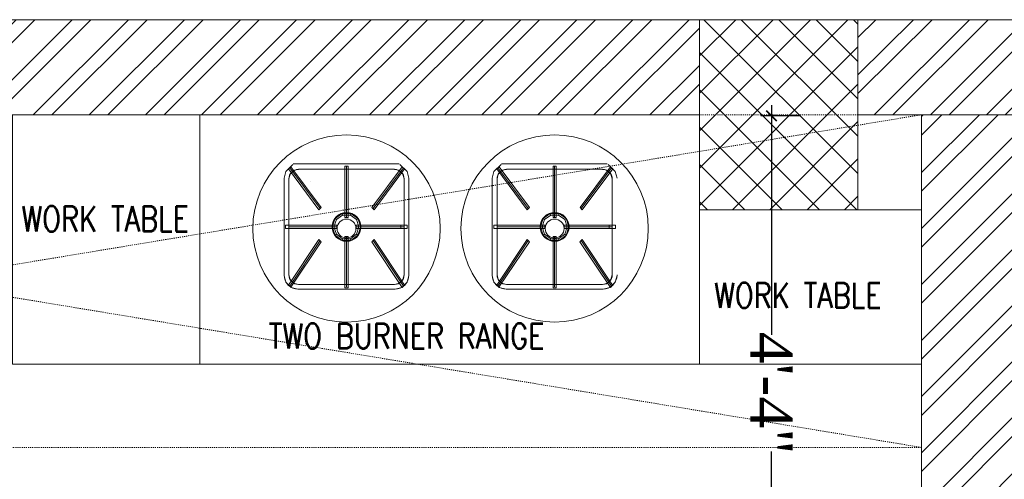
# Model space of a CAD drawing. Header units: inches. Extents: x 105152 to 158499, y 12149 to 30915.
# Tile 119 of 256: x 125304 to 125397, y 21559 to 21603. Entities that reach past the tile are written whole.
import ezdxf

# ---------------------------------------------------------------- set-up
doc = ezdxf.new("R2010")
doc.units = ezdxf.units.IN
doc.header["$MEASUREMENT"] = 0
doc.header["$PDMODE"] = 34
doc.linetypes.add('HIDDEN', pattern=[0.375, 0.25, -0.125])
for name, color, linetype, lineweight in [('AR - PLAN', 251, 'Continuous', 5), ('KIT TEXT.', 5, 'Continuous', 5), ('PD_BRICK WALL_115', 134, 'Continuous', 30), ('PD_COLUMN', 2, 'Continuous', 60), ('PD_HATCH', 45, 'Continuous', 9), ('WATER SUPPLY ', 7, 'Continuous', 9)]:
    doc.layers.add(name, color=color, linetype=linetype, lineweight=lineweight)
for name, color, linetype in [('KIT EQUIPMENT', 7, 'Continuous'), ('PD_025_TEXT', 61, 'Continuous'), ('PP--DIM', 7, 'Continuous')]:
    doc.layers.add(name, color=color, linetype=linetype)
doc.styles.add('ISO', font='isocp.shx', dxfattribs={"height": 250})
doc.styles.add('TIMES NEW ROMAN', font='times.ttf')
doc.dimstyles.new('PP-DIM', dxfattribs={"dimtxt": 4, "dimasz": 1, "dimexe": 1, "dimexo": 1, "dimgap": 0.09, "dimtad": 0, "dimdec": 0, "dimzin": 0, "dimdsep": 46, "dimlunit": 4, "dimtxsty": 'TIMES NEW ROMAN', "dimblk": 'ARCHTICK', "dimcen": 0.09, "dimdle": 1, "dimclrd": 256, "dimclre": 256, "dimclrt": 256, "dimadec": 0, "dimazin": 0, "dimtfac": 1, "dimtdec": 4, "dimtofl": 0, "dimtmove": 1, "dimatfit": 3, "dimfxl": 1, "dimtolj": 1, "dimtzin": 0, "dimlwd": -1, "dimlwe": -1, "dimarcsym": 0})

# ---------------------------------------------------------------- blocks, each defined once
blk = doc.blocks.new('A$C6E471120')
at = {"layer": 'KIT EQUIPMENT', "color": 251, "linetype": 'HIDDEN', "lineweight": 5, "ltscale": 0.025}
for p, q in [((0, -800), (-4838.7, 0)), ((-4838.7, -800), (0, 0))]:
    blk.add_line(p, q, dxfattribs=at)
at = {"layer": 'KIT EQUIPMENT', "color": 251, "lineweight": 5}
for p, q in [((-1526.9, -136.9, -370.3), (-1531.2, -152.9, -370.3)), ((-1509.8, -119.8, -370.3), (-1526.9, -136.9, -370.3)), ((-1517.5, -127.6, -1064.6), (-1444.5, -225.7, -717.4)), ((-1508.1, -134.4, -370.3), (-1516.5, -142.9, -370.3)), ((-1508.1, -134.4, -416.6), (-1516.5, -142.9, -416.6)), ((-1254.8, -118.3, -416.6), (-1509, -118.3, -416.6)), ((-1496.5, -131.3, -370.3), (-1508.1, -134.4, -370.3)), ((-1496.5, -131.3, -416.6), (-1508.1, -134.4, -416.6)), ((-1265.9, -131.3, -370.3), (-1496.5, -131.3, -370.3)), ((-1265.9, -131.3, -416.6), (-1496.5, -131.3, -416.6)), ((-1265.9, -131.3, -1064.6), (-1496.5, -131.3, -1064.6)), ((-1381.2, -246.6, -717.4), (-1381.2, -125.5, -1064.6)), ((-1317.5, -225.8, -717.4), (-1244.4, -127.7, -1064.6)), ((-1254.4, -134.4, -370.3), (-1265.9, -131.3, -370.3)), ((-1254.4, -134.4, -416.6), (-1265.9, -131.3, -416.6)), ((-1245.9, -142.9, -370.3), (-1254.4, -134.4, -370.3)), ((-1245.9, -142.9, -416.6), (-1254.4, -134.4, -416.6)), ((-1235.5, -136.9, -370.3), (-1252.7, -119.8, -370.3)), ((-1231.2, -152.9, -370.3), (-1235.5, -136.9, -370.3)), ((-1026.9, -136.9, -370.3), (-1031.2, -152.9, -370.3)), ((-1009.8, -119.8, -370.3), (-1026.9, -136.9, -370.3)), ((-1017.5, -127.6, -1064.6), (-944.5, -225.7, -717.4)), ((-1008.1, -134.4, -370.3), (-1016.5, -142.9, -370.3)), ((-1008.1, -134.4, -416.6), (-1016.5, -142.9, -416.6)), ((-754.8, -118.3, -416.6), (-1009, -118.3, -416.6)), ((-996.5, -131.3, -370.3), (-1008.1, -134.4, -370.3)), ((-996.5, -131.3, -416.6), (-1008.1, -134.4, -416.6)), ((-765.9, -131.3, -370.3), (-996.5, -131.3, -370.3)), ((-765.9, -131.3, -416.6), (-996.5, -131.3, -416.6)), ((-765.9, -131.3, -1064.6), (-996.5, -131.3, -1064.6)), ((-881.2, -246.6, -717.4), (-881.2, -125.5, -1064.6)), ((-817.5, -225.8, -717.4), (-744.4, -127.7, -1064.6)), ((-754.4, -134.4, -370.3), (-765.9, -131.3, -370.3)), ((-754.4, -134.4, -416.6), (-765.9, -131.3, -416.6)), ((-745.9, -142.9, -370.3), (-754.4, -134.4, -370.3)), ((-745.9, -142.9, -416.6), (-754.4, -134.4, -416.6)), ((-735.5, -136.9, -370.3), (-752.7, -119.8, -370.3)), ((-731.2, -152.9, -370.3), (-735.5, -136.9, -370.3)), ((-1531.2, -152.9, -370.3), (-1531.2, -386.6, 324)), ((-1531.2, -154.5, -1064.6), (-1531.2, -385, -370.3)), ((-1516.5, -142.9, -370.3), (-1519.6, -154.5, -370.3)), ((-1516.5, -142.9, -416.6), (-1519.6, -154.5, -416.6)), ((-1519.6, -154.5, -370.3), (-1519.6, -385, 324)), ((-1519.6, -154.5, -1064.6), (-1519.6, -385, -370.3)), ((-1242.8, -154.5, -370.3), (-1245.9, -142.9, -370.3)), ((-1242.8, -154.5, -416.6), (-1245.9, -142.9, -416.6)), ((-1242.8, -154.5, -1064.6), (-1242.8, -385, -370.3)), ((-1242.8, -154.5, -370.3), (-1242.8, -385, 324)), ((-1242.8, -385, 324), (-1242.8, -154.5, -370.3)), ((-1231.2, -386.6, 324), (-1231.2, -152.9, -370.3)), ((-1231.2, -152.9, -370.3), (-1231.2, -386.6, 324)), ((-1231.2, -385, -370.3), (-1231.2, -154.5, -1064.6)), ((-1231.2, -154.5, -1064.6), (-1231.2, -385, -370.3)), ((-1031.2, -152.9, -370.3), (-1031.2, -386.6, 324)), ((-1031.2, -154.5, -1064.6), (-1031.2, -385, -370.3)), ((-1016.5, -142.9, -370.3), (-1019.6, -154.5, -370.3)), ((-1016.5, -142.9, -416.6), (-1019.6, -154.5, -416.6)), ((-1019.6, -154.5, -370.3), (-1019.6, -385, 324)), ((-1019.6, -154.5, -1064.6), (-1019.6, -385, -370.3)), ((-742.8, -154.5, -370.3), (-745.9, -142.9, -370.3)), ((-742.8, -154.5, -416.6), (-745.9, -142.9, -416.6)), ((-742.8, -154.5, -1064.6), (-742.8, -385, -370.3)), ((-742.8, -154.5, -370.3), (-742.8, -385, 324)), ((-742.8, -385, 324), (-742.8, -154.5, -370.3)), ((-1411.3, -269.8, -46.3), (-1405.5, -252.1, -46.3)), ((-1405.5, -252.1, -46.3), (-1390.5, -241.2, -46.3)), ((-1390.5, -241.2, -46.3), (-1371.9, -241.2, -46.3)), ((-1371.9, -241.2, -46.3), (-1356.9, -252.1, -46.3)), ((-1356.9, -252.1, -46.3), (-1351.2, -269.8, -46.3)), ((-911.3, -269.8, -46.3), (-905.5, -252.1, -46.3)), ((-905.5, -252.1, -46.3), (-890.5, -241.2, -46.3)), ((-890.5, -241.2, -46.3), (-871.9, -241.2, -46.3)), ((-871.9, -241.2, -46.3), (-856.9, -252.1, -46.3)), ((-856.9, -252.1, -46.3), (-851.2, -269.8, -46.3)), ((-1404.4, -269.8, -717.4), (-1519.6, -269.8, -717.4)), ((-1405.5, -287.4, -46.3), (-1411.3, -269.8, -46.3)), ((-1242.8, -269.8, -717.4), (-1358.1, -269.8, -717.4)), ((-1351.2, -269.8, -46.3), (-1356.9, -287.4, -46.3)), ((-904.4, -269.8, -717.4), (-1019.6, -269.8, -717.4)), ((-905.5, -287.4, -46.3), (-911.3, -269.8, -46.3)), ((-742.8, -269.8, -717.4), (-858.1, -269.8, -717.4)), ((-851.2, -269.8, -46.3), (-856.9, -287.4, -46.3)), ((-1517.6, -412.3, -370.3), (-1444.6, -302.6, -717.4)), ((-1390.5, -298.3, -46.3), (-1405.5, -287.4, -46.3)), ((-1371.9, -298.3, -46.3), (-1390.5, -298.3, -46.3)), ((-1381.2, -414, -370.3), (-1381.2, -292.9, -717.4)), ((-1356.9, -287.4, -46.3), (-1371.9, -298.3, -46.3)), ((-1317.5, -302.7, -717.4), (-1244.5, -412.4, -370.3)), ((-1017.6, -412.3, -370.3), (-944.6, -302.6, -717.4)), ((-890.5, -298.3, -46.3), (-905.5, -287.4, -46.3)), ((-871.9, -298.3, -46.3), (-890.5, -298.3, -46.3)), ((-881.2, -414, -370.3), (-881.2, -292.9, -717.4)), ((-856.9, -287.4, -46.3), (-871.9, -298.3, -46.3)), ((-817.5, -302.7, -717.4), (-744.5, -412.4, -370.3)), ((-1531.2, -386.6, 324), (-1526.9, -402.6, 324)), ((-1519.6, -385, 324), (-1516.5, -396.6, 324)), ((-1516.5, -396.6, 324), (-1508.1, -405.1, 324)), ((-1254.4, -405.1, 324), (-1245.9, -396.6, 324)), ((-1245.9, -396.6, 324), (-1242.8, -385, 324)), ((-1235.5, -402.6, 324), (-1231.2, -386.6, 324)), ((-1031.2, -386.6, 324), (-1026.9, -402.6, 324)), ((-1019.6, -385, 324), (-1016.5, -396.6, 324)), ((-1016.5, -396.6, 324), (-1008.1, -405.1, 324)), ((-754.4, -405.1, 324), (-745.9, -396.6, 324)), ((-745.9, -396.6, 324), (-742.8, -385, 324)), ((-735.5, -402.6, 324), (-731.2, -386.6, 324)), ((-1526.9, -402.6, 324), (-1514.1, -415.5, 324)), ((-1514.1, -415.5, 324), (-1498, -419.8, 324)), ((-1508.1, -405.1, 324), (-1496.5, -408.2, 324)), ((-1264.4, -419.8, 324), (-1498, -419.8, 324)), ((-1498, -419.8, 324), (-1264.4, -419.8, 324)), ((-1264.4, -419.8, 324), (-1498, -419.8, 324)), ((-1496.5, -408.2, 324), (-1265.9, -408.2, 324)), ((-1496.5, -408.2, -370.3), (-1265.9, -408.2, -370.3)), ((-1265.9, -419.8, -370.3), (-1496.5, -419.8, -370.3)), ((-1496.5, -419.8, -370.3), (-1265.9, -419.8, -370.3)), ((-1265.9, -408.2, 324), (-1254.4, -405.1, 324)), ((-1264.4, -419.8, 324), (-1248.4, -415.5, 324)), ((-1248.4, -415.5, 324), (-1235.5, -402.6, 324)), ((-1026.9, -402.6, 324), (-1014.1, -415.5, 324)), ((-1014.1, -415.5, 324), (-998, -419.8, 324)), ((-1008.1, -405.1, 324), (-996.5, -408.2, 324)), ((-764.4, -419.8, 324), (-998, -419.8, 324)), ((-998, -419.8, 324), (-764.4, -419.8, 324)), ((-764.4, -419.8, 324), (-998, -419.8, 324)), ((-996.5, -408.2, 324), (-765.9, -408.2, 324)), ((-996.5, -408.2, -370.3), (-765.9, -408.2, -370.3)), ((-765.9, -419.8, -370.3), (-996.5, -419.8, -370.3)), ((-996.5, -419.8, -370.3), (-765.9, -419.8, -370.3)), ((-765.9, -408.2, 324), (-754.4, -405.1, 324)), ((-764.4, -419.8, 324), (-748.4, -415.5, 324)), ((-748.4, -415.5, 324), (-735.5, -402.6, 324))]:
    blk.add_line(p, q, dxfattribs=at)
at = {"layer": 'KIT EQUIPMENT', "color": 251, "linetype": 'HIDDEN', "lineweight": 5, "ltscale": 0.025}
blk.add_lwpolyline([(0, -800), (-4838.7, -800), (-4838.7, 0), (0, 0)], close=True, dxfattribs=at)
at = {"layer": 'KIT EQUIPMENT', "color": 251, "lineweight": 5}
for points in [[(-1733.4, -600), (-2183.4, -600), (-2183.4, 0), (-1733.4, 0)], [(-1733.4, -600), (-1733.4, 0), (-533.4, 0), (-533.4, -600)], [(-533.4, -228.6), (0, -228.6), (0, -600), (-533.4, -600)]]:
    blk.add_lwpolyline(points, close=True, dxfattribs=at)
for centre, radius in [((-1381.2, -273.6), 225), ((-881.2, -273.6), 225), ((-1381.2, -269.8, -717.4), 34.7), ((-881.2, -269.8, -717.4), 34.7), ((-1381.2, -273.6), 22.7), ((-881.2, -273.6), 22.7)]:
    blk.add_circle(centre, radius, dxfattribs=at)
for centre, radius, start, end in [((-1496.5, -154.5, -1064.6), 23.1, 90, 180), ((-1265.9, -154.5, -1064.6), 23.1, 0, 90), ((-996.5, -154.5, -1064.6), 23.1, 90, 180), ((-765.9, -154.5, -1064.6), 23.1, 0, 90), ((-1496.5, -385, -370.3), 34.7, 180, 270), ((-1496.5, -385, -370.3), 23.1, 180, 270), ((-1265.9, -385, -370.3), 23.1, 270, 0), ((-1265.9, -385, -370.3), 34.7, 270, 0), ((-996.5, -385, -370.3), 34.7, 180, 270), ((-996.5, -385, -370.3), 23.1, 180, 270), ((-765.9, -385, -370.3), 23.1, 270, 0), ((-765.9, -385, -370.3), 34.7, 270, 0)]:
    blk.add_arc(centre, radius, start, end, dxfattribs=at)
for points in [[(-1520.3, -130.3, -347.1), (-1514.8, -124.9, -347.1), (-1441.8, -223), (-1447.3, -228.4)], [(-1447.3, -228.4, -15.4), (-1441.8, -223, -15.4), (-1514.8, -124.9, -362.6), (-1520.3, -130.3, -362.6)], [(-1520.3, -130.3, -362.6), (-1514.8, -124.9, -362.6), (-1514.8, -124.9, -362.6)], [(-1520.3, -130.3, -347.1), (-1520.3, -130.3, -362.6), (-1514.8, -124.9, -362.6), (-1514.8, -124.9, -347.1)], [(-1520.3, -130.3, -347.1), (-1520.3, -130.3, -347.1), (-1447.3, -228.4)], [(-1447.3, -228.4), (-1447.3, -228.4, -15.4), (-1520.3, -130.3, -362.6), (-1520.3, -130.3, -347.1)], [(-1514.8, -124.9, -362.6), (-1514.8, -124.9, -362.6), (-1441.8, -223, -15.4)], [(-1514.8, -124.9, -347.1), (-1514.8, -124.9, -362.6), (-1441.8, -223, -15.4), (-1441.8, -223)], [(-1384.9, -123.6, -347.1), (-1377.2, -123.6, -347.1), (-1377.2, -246.8), (-1384.9, -246.8)], [(-1384.9, -123.6, -347.1), (-1384.9, -123.6, -347.1), (-1384.9, -246.8)], [(-1384.9, -246.8, -15.4), (-1377.2, -246.8, -15.4), (-1377.2, -123.6, -362.6), (-1384.9, -123.6, -362.6)], [(-1384.9, -246.8), (-1384.9, -246.8, -15.4), (-1384.9, -123.6, -362.6), (-1384.9, -123.6, -347.1)], [(-1377.2, -123.6, -362.6), (-1377.2, -123.6, -362.6), (-1377.2, -246.8, -15.4)], [(-1377.2, -123.6, -347.1), (-1377.2, -123.6, -362.6), (-1377.2, -246.8, -15.4), (-1377.2, -246.8)], [(-1247.2, -125, -347.1), (-1241.7, -130.4, -347.1), (-1314.7, -228.5), (-1320.2, -223)], [(-1247.2, -125, -347.1), (-1247.2, -125, -347.1), (-1320.2, -223)], [(-1320.2, -223, -15.4), (-1314.7, -228.5, -15.4), (-1241.7, -130.4, -362.6), (-1247.2, -125, -362.6)], [(-1320.2, -223), (-1320.2, -223, -15.4), (-1247.2, -125, -362.6), (-1247.2, -125, -347.1)], [(-1241.7, -130.4, -362.6), (-1241.7, -130.4, -362.6), (-1314.7, -228.5, -15.4)], [(-1241.7, -130.4, -347.1), (-1241.7, -130.4, -362.6), (-1314.7, -228.5, -15.4), (-1314.7, -228.5)], [(-1247.2, -125, -362.6), (-1241.7, -130.4, -362.6), (-1241.7, -130.4, -362.6)], [(-1247.2, -125, -347.1), (-1247.2, -125, -362.6), (-1241.7, -130.4, -362.6), (-1241.7, -130.4, -347.1)], [(-1020.3, -130.3, -347.1), (-1014.8, -124.9, -347.1), (-941.8, -223), (-947.3, -228.4)], [(-947.3, -228.4, -15.4), (-941.8, -223, -15.4), (-1014.8, -124.9, -362.6), (-1020.3, -130.3, -362.6)], [(-1020.3, -130.3, -362.6), (-1014.8, -124.9, -362.6), (-1014.8, -124.9, -362.6)], [(-1020.3, -130.3, -347.1), (-1020.3, -130.3, -362.6), (-1014.8, -124.9, -362.6), (-1014.8, -124.9, -347.1)], [(-1020.3, -130.3, -347.1), (-1020.3, -130.3, -347.1), (-947.3, -228.4)], [(-947.3, -228.4), (-947.3, -228.4, -15.4), (-1020.3, -130.3, -362.6), (-1020.3, -130.3, -347.1)], [(-1014.8, -124.9, -362.6), (-1014.8, -124.9, -362.6), (-941.8, -223, -15.4)], [(-1014.8, -124.9, -347.1), (-1014.8, -124.9, -362.6), (-941.8, -223, -15.4), (-941.8, -223)], [(-884.9, -123.6, -347.1), (-877.2, -123.6, -347.1), (-877.2, -246.8), (-884.9, -246.8)], [(-884.9, -123.6, -347.1), (-884.9, -123.6, -347.1), (-884.9, -246.8)], [(-884.9, -246.8, -15.4), (-877.2, -246.8, -15.4), (-877.2, -123.6, -362.6), (-884.9, -123.6, -362.6)], [(-884.9, -246.8), (-884.9, -246.8, -15.4), (-884.9, -123.6, -362.6), (-884.9, -123.6, -347.1)], [(-877.2, -123.6, -362.6), (-877.2, -123.6, -362.6), (-877.2, -246.8, -15.4)], [(-877.2, -123.6, -347.1), (-877.2, -123.6, -362.6), (-877.2, -246.8, -15.4), (-877.2, -246.8)], [(-747.2, -125, -347.1), (-741.7, -130.4, -347.1), (-814.7, -228.5), (-820.2, -223)], [(-747.2, -125, -347.1), (-747.2, -125, -347.1), (-820.2, -223)], [(-820.2, -223, -15.4), (-814.7, -228.5, -15.4), (-741.7, -130.4, -362.6), (-747.2, -125, -362.6)], [(-820.2, -223), (-820.2, -223, -15.4), (-747.2, -125, -362.6), (-747.2, -125, -347.1)], [(-741.7, -130.4, -362.6), (-741.7, -130.4, -362.6), (-814.7, -228.5, -15.4)], [(-741.7, -130.4, -347.1), (-741.7, -130.4, -362.6), (-814.7, -228.5, -15.4), (-814.7, -228.5)], [(-747.2, -125, -362.6), (-741.7, -130.4, -362.6), (-741.7, -130.4, -362.6)], [(-747.2, -125, -347.1), (-747.2, -125, -362.6), (-741.7, -130.4, -362.6), (-741.7, -130.4, -347.1)], [(-1467.2, -160.3, -910.3), (-1467.2, -160.3, -910.3), (-1467.2, -160.3, -1010.6), (-1467.2, -160.3, -910.3)], [(-967.2, -160.3, -910.3), (-967.2, -160.3, -910.3), (-967.2, -160.3, -1010.6), (-967.2, -160.3, -910.3)], [(-1447.3, -228.4), (-1441.8, -223), (-1441.8, -223, -15.4), (-1447.3, -228.4, -15.4)], [(-1447.3, -228.4), (-1447.3, -228.4), (-1447.3, -228.4, -15.4), (-1447.3, -228.4)], [(-1320.2, -223), (-1314.7, -228.5), (-1314.7, -228.5, -15.4), (-1320.2, -223, -15.4)], [(-1320.2, -223), (-1320.2, -223), (-1320.2, -223, -15.4), (-1320.2, -223)], [(-947.3, -228.4), (-941.8, -223), (-941.8, -223, -15.4), (-947.3, -228.4, -15.4)], [(-947.3, -228.4), (-947.3, -228.4), (-947.3, -228.4, -15.4), (-947.3, -228.4)], [(-820.2, -223), (-814.7, -228.5), (-814.7, -228.5, -15.4), (-820.2, -223, -15.4)], [(-820.2, -223), (-820.2, -223), (-820.2, -223, -15.4), (-820.2, -223)], [(-1415.3, -269.8, -69.4), (-1411.3, -269.8, -46.3), (-1405.5, -252.1, -46.3), (-1408.8, -249.7, -69.4)], [(-1408.8, -249.7, -69.4), (-1405.5, -252.1, -46.3), (-1390.5, -241.2, -46.3), (-1391.8, -237.3, -69.4)], [(-1391.8, -237.3, -69.4), (-1390.5, -241.2, -46.3), (-1371.9, -241.2, -46.3), (-1370.7, -237.3, -69.4)], [(-1384.9, -246.8), (-1377.2, -246.8), (-1377.2, -246.8, -15.4), (-1384.9, -246.8, -15.4)], [(-1384.9, -246.8), (-1384.9, -246.8), (-1384.9, -246.8, -15.4), (-1384.9, -246.8)], [(-1370.7, -237.3, -69.4), (-1371.9, -241.2, -46.3), (-1356.9, -252.1, -46.3), (-1353.6, -249.7, -69.4)], [(-1353.6, -249.7, -69.4), (-1356.9, -252.1, -46.3), (-1351.2, -269.8, -46.3), (-1347.1, -269.8, -69.4)], [(-915.3, -269.8, -69.4), (-911.3, -269.8, -46.3), (-905.5, -252.1, -46.3), (-908.8, -249.7, -69.4)], [(-908.8, -249.7, -69.4), (-905.5, -252.1, -46.3), (-890.5, -241.2, -46.3), (-891.8, -237.3, -69.4)], [(-891.8, -237.3, -69.4), (-890.5, -241.2, -46.3), (-871.9, -241.2, -46.3), (-870.7, -237.3, -69.4)], [(-884.9, -246.8), (-877.2, -246.8), (-877.2, -246.8, -15.4), (-884.9, -246.8, -15.4)], [(-884.9, -246.8), (-884.9, -246.8), (-884.9, -246.8, -15.4), (-884.9, -246.8)], [(-870.7, -237.3, -69.4), (-871.9, -241.2, -46.3), (-856.9, -252.1, -46.3), (-853.6, -249.7, -69.4)], [(-853.6, -249.7, -69.4), (-856.9, -252.1, -46.3), (-851.2, -269.8, -46.3), (-847.1, -269.8, -69.4)], [(-1527.4, -273.6, -702), (-1527.4, -265.9, -702), (-1404.4, -265.9, -702), (-1404.4, -273.6, -702)], [(-1404.4, -273.6, -717.4), (-1404.4, -265.9, -717.4), (-1527.4, -265.9, -717.4), (-1527.4, -273.6, -717.4)], [(-1527.4, -273.6, -15.4), (-1527.4, -265.9, -15.4), (-1527.4, -265.9, -15.4)], [(-1527.4, -273.6), (-1527.4, -273.6, -15.4), (-1527.4, -265.9, -15.4), (-1527.4, -265.9)], [(-1527.4, -265.9, -717.4), (-1527.4, -265.9, -717.4), (-1404.4, -265.9, -717.4)], [(-1527.4, -265.9, -702), (-1527.4, -265.9, -717.4), (-1404.4, -265.9, -717.4), (-1404.4, -265.9, -702)], [(-1527.4, -273.6, -702), (-1527.4, -273.6, -702), (-1404.4, -273.6, -702)], [(-1404.4, -273.6, -702), (-1404.4, -273.6, -717.4), (-1527.4, -273.6, -717.4), (-1527.4, -273.6, -702)], [(-1408.8, -289.8, -69.4), (-1405.5, -287.4, -46.3), (-1411.3, -269.8, -46.3), (-1415.3, -269.8, -69.4)], [(-1404.4, -273.6), (-1404.4, -265.9), (-1404.4, -265.9, -15.4), (-1404.4, -273.6, -15.4)], [(-1404.4, -273.6), (-1404.4, -273.6), (-1404.4, -273.6, -15.4), (-1404.4, -273.6)], [(-1235.1, -265.9), (-1235.1, -273.6), (-1358.1, -273.6), (-1358.1, -265.9)], [(-1235.1, -265.9), (-1235.1, -265.9), (-1358.1, -265.9)], [(-1358.1, -265.9), (-1358.1, -273.6), (-1358.1, -273.6, -15.4), (-1358.1, -265.9, -15.4)], [(-1358.1, -265.9), (-1358.1, -265.9), (-1358.1, -265.9, -15.4), (-1358.1, -265.9)], [(-1358.1, -265.9, -15.4), (-1358.1, -273.6, -15.4), (-1235.1, -273.6, -15.4), (-1235.1, -265.9, -15.4)], [(-1358.1, -265.9), (-1358.1, -265.9, -15.4), (-1235.1, -265.9, -15.4), (-1235.1, -265.9)], [(-1235.1, -273.6, -15.4), (-1235.1, -273.6, -15.4), (-1358.1, -273.6, -15.4)], [(-1235.1, -273.6), (-1235.1, -273.6, -15.4), (-1358.1, -273.6, -15.4), (-1358.1, -273.6)], [(-1347.1, -269.8, -69.4), (-1351.2, -269.8, -46.3), (-1356.9, -287.4, -46.3), (-1353.6, -289.8, -69.4)], [(-1250.5, -273.6, -15.4), (-1250.5, -265.9, -15.4), (-1250.5, -265.9, -15.4)], [(-1250.5, -273.6), (-1250.5, -273.6, -15.4), (-1250.5, -265.9, -15.4), (-1250.5, -265.9)], [(-1235.1, -265.9, -15.4), (-1235.1, -273.6, -15.4), (-1235.1, -273.6, -15.4)], [(-1235.1, -265.9), (-1235.1, -265.9, -15.4), (-1235.1, -273.6, -15.4), (-1235.1, -273.6)], [(-1027.4, -273.6, -702), (-1027.4, -265.9, -702), (-904.4, -265.9, -702), (-904.4, -273.6, -702)], [(-904.4, -273.6, -717.4), (-904.4, -265.9, -717.4), (-1027.4, -265.9, -717.4), (-1027.4, -273.6, -717.4)], [(-1027.4, -273.6, -15.4), (-1027.4, -265.9, -15.4), (-1027.4, -265.9, -15.4)], [(-1027.4, -273.6), (-1027.4, -273.6, -15.4), (-1027.4, -265.9, -15.4), (-1027.4, -265.9)], [(-1027.4, -265.9, -717.4), (-1027.4, -265.9, -717.4), (-904.4, -265.9, -717.4)], [(-1027.4, -265.9, -702), (-1027.4, -265.9, -717.4), (-904.4, -265.9, -717.4), (-904.4, -265.9, -702)], [(-1027.4, -273.6, -702), (-1027.4, -273.6, -702), (-904.4, -273.6, -702)], [(-904.4, -273.6, -702), (-904.4, -273.6, -717.4), (-1027.4, -273.6, -717.4), (-1027.4, -273.6, -702)], [(-908.8, -289.8, -69.4), (-905.5, -287.4, -46.3), (-911.3, -269.8, -46.3), (-915.3, -269.8, -69.4)], [(-904.4, -273.6), (-904.4, -265.9), (-904.4, -265.9, -15.4), (-904.4, -273.6, -15.4)], [(-904.4, -273.6), (-904.4, -273.6), (-904.4, -273.6, -15.4), (-904.4, -273.6)], [(-735.1, -265.9), (-735.1, -273.6), (-858.1, -273.6), (-858.1, -265.9)], [(-735.1, -265.9), (-735.1, -265.9), (-858.1, -265.9)], [(-858.1, -265.9), (-858.1, -273.6), (-858.1, -273.6, -15.4), (-858.1, -265.9, -15.4)], [(-858.1, -265.9), (-858.1, -265.9), (-858.1, -265.9, -15.4), (-858.1, -265.9)], [(-858.1, -265.9, -15.4), (-858.1, -273.6, -15.4), (-735.1, -273.6, -15.4), (-735.1, -265.9, -15.4)], [(-858.1, -265.9), (-858.1, -265.9, -15.4), (-735.1, -265.9, -15.4), (-735.1, -265.9)], [(-735.1, -273.6, -15.4), (-735.1, -273.6, -15.4), (-858.1, -273.6, -15.4)], [(-735.1, -273.6), (-735.1, -273.6, -15.4), (-858.1, -273.6, -15.4), (-858.1, -273.6)], [(-847.1, -269.8, -69.4), (-851.2, -269.8, -46.3), (-856.9, -287.4, -46.3), (-853.6, -289.8, -69.4)], [(-750.5, -273.6, -15.4), (-750.5, -265.9, -15.4), (-750.5, -265.9, -15.4)], [(-750.5, -273.6), (-750.5, -273.6, -15.4), (-750.5, -265.9, -15.4), (-750.5, -265.9)], [(-735.1, -265.9, -15.4), (-735.1, -273.6, -15.4), (-735.1, -273.6, -15.4)], [(-735.1, -265.9), (-735.1, -265.9, -15.4), (-735.1, -273.6, -15.4), (-735.1, -273.6)], [(-1514.9, -415, 347.1), (-1520.3, -409.6, 347.1), (-1447.3, -299.9), (-1441.9, -305.3)], [(-1441.9, -305.3, -15.4), (-1447.3, -299.9, -15.4), (-1520.3, -409.6, 331.7), (-1514.9, -415, 331.7)], [(-1520.3, -409.6, 331.7), (-1520.3, -409.6, 331.7), (-1447.3, -299.9, -15.4)], [(-1520.3, -409.6, 347.1), (-1520.3, -409.6, 331.7), (-1447.3, -299.9, -15.4), (-1447.3, -299.9)], [(-1514.9, -415, 347.1), (-1514.9, -415, 347.1), (-1441.9, -305.3)], [(-1441.9, -305.3), (-1441.9, -305.3, -15.4), (-1514.9, -415, 331.7), (-1514.9, -415, 347.1)], [(-1441.9, -305.3), (-1447.3, -299.9), (-1447.3, -299.9, -15.4), (-1441.9, -305.3, -15.4)], [(-1441.9, -305.3), (-1441.9, -305.3), (-1441.9, -305.3, -15.4), (-1441.9, -305.3)], [(-1391.8, -302.2, -69.4), (-1390.5, -298.3, -46.3), (-1405.5, -287.4, -46.3), (-1408.8, -289.8, -69.4)], [(-1370.7, -302.2, -69.4), (-1371.9, -298.3, -46.3), (-1390.5, -298.3, -46.3), (-1391.8, -302.2, -69.4)], [(-1377.2, -415.9, 347.1), (-1384.9, -415.9, 347.1), (-1384.9, -293.1), (-1377.2, -293.1)], [(-1377.2, -293.1), (-1384.9, -293.1), (-1384.9, -293.1, -15.4), (-1377.2, -293.1, -15.4)], [(-1377.2, -293.1, -15.4), (-1384.9, -293.1, -15.4), (-1384.9, -415.9, 331.7), (-1377.2, -415.9, 331.7)], [(-1384.9, -415.9, 331.7), (-1384.9, -415.9, 331.7), (-1384.9, -293.1, -15.4)], [(-1384.9, -415.9, 347.1), (-1384.9, -415.9, 331.7), (-1384.9, -293.1, -15.4), (-1384.9, -293.1)], [(-1377.2, -415.9, 347.1), (-1377.2, -415.9, 347.1), (-1377.2, -293.1)], [(-1377.2, -293.1), (-1377.2, -293.1), (-1377.2, -293.1, -15.4), (-1377.2, -293.1)], [(-1377.2, -293.1), (-1377.2, -293.1, -15.4), (-1377.2, -415.9, 331.7), (-1377.2, -415.9, 347.1)], [(-1353.6, -289.8, -69.4), (-1356.9, -287.4, -46.3), (-1371.9, -298.3, -46.3), (-1370.7, -302.2, -69.4)], [(-1241.8, -409.6, 347.1), (-1247.2, -415.1, 347.1), (-1320.3, -305.4), (-1314.8, -300)], [(-1314.8, -300), (-1320.3, -305.4), (-1320.3, -305.4, -15.4), (-1314.8, -300, -15.4)], [(-1314.8, -300, -15.4), (-1320.3, -305.4, -15.4), (-1247.2, -415.1, 331.7), (-1241.8, -409.6, 331.7)], [(-1247.2, -415.1, 331.7), (-1247.2, -415.1, 331.7), (-1320.3, -305.4, -15.4)], [(-1247.2, -415.1, 347.1), (-1247.2, -415.1, 331.7), (-1320.3, -305.4, -15.4), (-1320.3, -305.4)], [(-1241.8, -409.6, 347.1), (-1241.8, -409.6, 347.1), (-1314.8, -300)], [(-1314.8, -300), (-1314.8, -300), (-1314.8, -300, -15.4), (-1314.8, -300)], [(-1314.8, -300), (-1314.8, -300, -15.4), (-1241.8, -409.6, 331.7), (-1241.8, -409.6, 347.1)], [(-1014.9, -415, 347.1), (-1020.3, -409.6, 347.1), (-947.3, -299.9), (-941.9, -305.3)], [(-941.9, -305.3, -15.4), (-947.3, -299.9, -15.4), (-1020.3, -409.6, 331.7), (-1014.9, -415, 331.7)], [(-1020.3, -409.6, 331.7), (-1020.3, -409.6, 331.7), (-947.3, -299.9, -15.4)], [(-1020.3, -409.6, 347.1), (-1020.3, -409.6, 331.7), (-947.3, -299.9, -15.4), (-947.3, -299.9)], [(-1014.9, -415, 347.1), (-1014.9, -415, 347.1), (-941.9, -305.3)], [(-941.9, -305.3), (-941.9, -305.3, -15.4), (-1014.9, -415, 331.7), (-1014.9, -415, 347.1)], [(-941.9, -305.3), (-947.3, -299.9), (-947.3, -299.9, -15.4), (-941.9, -305.3, -15.4)], [(-941.9, -305.3), (-941.9, -305.3), (-941.9, -305.3, -15.4), (-941.9, -305.3)], [(-891.8, -302.2, -69.4), (-890.5, -298.3, -46.3), (-905.5, -287.4, -46.3), (-908.8, -289.8, -69.4)], [(-870.7, -302.2, -69.4), (-871.9, -298.3, -46.3), (-890.5, -298.3, -46.3), (-891.8, -302.2, -69.4)], [(-877.2, -415.9, 347.1), (-884.9, -415.9, 347.1), (-884.9, -293.1), (-877.2, -293.1)], [(-877.2, -293.1), (-884.9, -293.1), (-884.9, -293.1, -15.4), (-877.2, -293.1, -15.4)], [(-877.2, -293.1, -15.4), (-884.9, -293.1, -15.4), (-884.9, -415.9, 331.7), (-877.2, -415.9, 331.7)], [(-884.9, -415.9, 331.7), (-884.9, -415.9, 331.7), (-884.9, -293.1, -15.4)], [(-884.9, -415.9, 347.1), (-884.9, -415.9, 331.7), (-884.9, -293.1, -15.4), (-884.9, -293.1)], [(-877.2, -415.9, 347.1), (-877.2, -415.9, 347.1), (-877.2, -293.1)], [(-877.2, -293.1), (-877.2, -293.1), (-877.2, -293.1, -15.4), (-877.2, -293.1)], [(-877.2, -293.1), (-877.2, -293.1, -15.4), (-877.2, -415.9, 331.7), (-877.2, -415.9, 347.1)], [(-853.6, -289.8, -69.4), (-856.9, -287.4, -46.3), (-871.9, -298.3, -46.3), (-870.7, -302.2, -69.4)], [(-741.8, -409.6, 347.1), (-747.2, -415.1, 347.1), (-820.3, -305.4), (-814.8, -300)], [(-814.8, -300), (-820.3, -305.4), (-820.3, -305.4, -15.4), (-814.8, -300, -15.4)], [(-814.8, -300, -15.4), (-820.3, -305.4, -15.4), (-747.2, -415.1, 331.7), (-741.8, -409.6, 331.7)], [(-747.2, -415.1, 331.7), (-747.2, -415.1, 331.7), (-820.3, -305.4, -15.4)], [(-747.2, -415.1, 347.1), (-747.2, -415.1, 331.7), (-820.3, -305.4, -15.4), (-820.3, -305.4)], [(-741.8, -409.6, 347.1), (-741.8, -409.6, 347.1), (-814.8, -300)], [(-814.8, -300), (-814.8, -300), (-814.8, -300, -15.4), (-814.8, -300)], [(-814.8, -300), (-814.8, -300, -15.4), (-741.8, -409.6, 331.7), (-741.8, -409.6, 347.1)], [(-1514.9, -415, 331.7), (-1520.3, -409.6, 331.7), (-1520.3, -409.6, 331.7)], [(-1514.9, -415, 347.1), (-1514.9, -415, 331.7), (-1520.3, -409.6, 331.7), (-1520.3, -409.6, 347.1)], [(-1377.2, -415.9, 331.7), (-1384.9, -415.9, 331.7), (-1384.9, -415.9, 331.7)], [(-1377.2, -415.9, 347.1), (-1377.2, -415.9, 331.7), (-1384.9, -415.9, 331.7), (-1384.9, -415.9, 347.1)], [(-1241.8, -409.6, 331.7), (-1247.2, -415.1, 331.7), (-1247.2, -415.1, 331.7)], [(-1241.8, -409.6, 347.1), (-1241.8, -409.6, 331.7), (-1247.2, -415.1, 331.7), (-1247.2, -415.1, 347.1)], [(-1014.9, -415, 331.7), (-1020.3, -409.6, 331.7), (-1020.3, -409.6, 331.7)], [(-1014.9, -415, 347.1), (-1014.9, -415, 331.7), (-1020.3, -409.6, 331.7), (-1020.3, -409.6, 347.1)], [(-877.2, -415.9, 331.7), (-884.9, -415.9, 331.7), (-884.9, -415.9, 331.7)], [(-877.2, -415.9, 347.1), (-877.2, -415.9, 331.7), (-884.9, -415.9, 331.7), (-884.9, -415.9, 347.1)], [(-741.8, -409.6, 331.7), (-747.2, -415.1, 331.7), (-747.2, -415.1, 331.7)], [(-741.8, -409.6, 347.1), (-741.8, -409.6, 331.7), (-747.2, -415.1, 331.7), (-747.2, -415.1, 347.1)]]:
    blk.add_3dface(points, dxfattribs=at)
at = {"layer": 'KIT TEXT.', "color": 251, "char_height": 60.175, "width": 1100.284, "attachment_point": 7, "style": 'ISO'}
for s, insert in [('{\\Fromans|c0;\\W0.8;WORK TABLE }', (-2161.9, -280.4, 488.6)), ('{\\Fromans|c0;\\W0.8;WORK TABLE }', (-497.9, -464.4, 488.6)), ('{\\Fromans|c0;\\W0.8;TWO BURNER RANGE }', (-1567.9, -562.2, 118.3))]:
    blk.add_mtext(s, dxfattribs=dict(at, insert=insert))
blk = doc.blocks.new('FIRST FLOOR PLAN 0')
at = {"layer": 'PD_HATCH', "lineweight": 5}
h = blk.add_hatch(dxfattribs=at)
h.set_pattern_fill('ANSI32', color=251, scale=10)
h.set_pattern_definition([(45, (-1110.15, -834.2493), (-2.65165, 2.65165), []), (45, (-1108.3824, -834.2493), (-2.65165, 2.65165), [])])
h.paths.add_polyline_path([(-1107, -791.5), (-1116, -791.5), (-1116, -873), (-1107, -873)])
h.paths.add_polyline_path([(-745.5, -939), (-915, -939), (-915, -948), (-745.5, -948)])
h.paths.add_polyline_path([(-561, -939), (-730.5, -939), (-730.5, -948), (-561, -948)])
h.paths.add_polyline_path([(-1107, -75), (-1116, -75), (-1116, -156.5), (-1107, -156.5)])
h.paths.add_polyline_path([(-1107, -171.5), (-1116, -171.5), (-1116, -311.5), (-1107, -311.5)])
h.paths.add_polyline_path([(-1107, -326.5), (-1116, -326.5), (-1116, -466.5), (-1107, -466.5)])
h.paths.add_polyline_path([(-1107, -481.5), (-1116, -481.5), (-1116, -621.5), (-1107, -621.5)])
h.paths.add_polyline_path([(-1107, -636.5), (-1116, -636.5), (-1116, -776.5), (-1107, -776.5)])
h.paths.add_polyline_path([(-15, 0), (-181.5, 0), (-181.5, -9), (-15, -9)])
h.paths.add_polyline_path([(-196.5, 0), (-361.5, 0), (-361.5, -9), (-196.5, -9)])
h.paths.add_polyline_path([(-376.5, 0), (-546, 0), (-546, -9), (-376.5, -9)])
h.paths.add_polyline_path([(-561, 0), (-730.5, 0), (-730.5, -9), (-561, -9)])
h.paths.add_polyline_path([(-930, 0), (-1041, 0), (-1041, -9), (-930, -9)])
h.paths.add_polyline_path([(-1056, 0), (-1116, 0), (-1116, -60), (-1107, -60), (-1107, -9), (-1056, -9)])
h.paths.add_polyline_path([(-1107, -888), (-1116, -888), (-1116, -948), (-1056, -948), (-1056, -939), (-1107, -939)])
h.paths.add_polyline_path([(-930, -939), (-1041, -939), (-1041, -948), (-930, -948)])
h.paths.add_polyline_path([(-521.25, -939), (-546, -939), (-546, -948), (-521.25, -948)])
h.paths.add_polyline_path([(-376.5, -939), (-401.25, -939), (-401.25, -948), (-376.5, -948)])
h.paths.add_polyline_path([(-339, -939), (-361.5, -939), (-361.5, -948), (-339, -948)])
h.paths.add_polyline_path([(-196.5, -939), (-219, -939), (-219, -948), (-196.5, -948)])
h.paths.add_polyline_path([(-159, -939), (-181.5, -939), (-181.5, -948), (-159, -948)])
h.paths.add_polyline_path([(-15, -939), (-39, -939), (-39, -948), (-15, -948)])
h.paths.add_polyline_path([(0, -930), (-9, -930)])
h.paths.add_polyline_path([(0, -791.5), (-9, -791.5), (-9, -930), (0, -930)])
h.paths.add_polyline_path([(0, -636.5), (-9, -636.5), (-9, -776.5), (0, -776.5)])
h.paths.add_polyline_path([(0, -326.5), (-9, -326.5), (-9, -621.5), (0, -621.5)])
h.paths.add_polyline_path([(0, -18), (-9, -18), (-9, -156.5), (0, -156.5)])
h.paths.add_polyline_path([(-18, -159.5), (-123, -159.5), (-123, -168.5), (-18, -168.5)])
h.paths.add_polyline_path([(-123, -171.5), (-132, -171.5), (-132, -249.5), (-123, -249.5)])
h.paths.add_polyline_path([(-132, -159.5), (-204, -159.5), (-204, -168.5), (-132, -168.5)])
h.paths.add_polyline_path([(-204, -171.5), (-213, -171.5), (-213, -249.5), (-204, -249.5)])
h.paths.add_polyline_path([(-213, -159.5), (-294, -159.5), (-294, -261.5), (-267, -261.5), (-267, -252.5), (-285, -252.5), (-285, -168.5), (-213, -168.5)])
h.paths.add_polyline_path([(-213, -252.5), (-231, -252.5), (-231, -261.5), (-213, -261.5)], flags=17)
h.paths.add_polyline_path([(-186, -252.5), (-204, -252.5), (-204, -261.5), (-186, -261.5)])
h.paths.add_polyline_path([(-132, -252.5), (-150, -252.5), (-150, -261.5), (-132, -261.5)])
h.paths.add_polyline_path([(-123, -261.5), (-132, -261.5), (-132, -324.5), (-123, -324.5)])
h.paths.add_polyline_path([(0, -310.5), (-9, -310.5), (-9, -311.5), (0, -311.5)])
h.paths.add_polyline_path([(0, -171.5), (-9, -171.5), (-9, -190.5), (0, -190.5)])
h.paths.add_polyline_path([(-878.25, -9), (-878.25, 0), (-915, 0), (-915, -9)])
h.paths.add_polyline_path([(-782.25, 0), (-782.25, -9), (-745.5, -9), (-745.5, 0)])
h = blk.add_hatch(dxfattribs=at)
h.set_pattern_fill('ANSI37', color=251, scale=20)
h.set_pattern_definition([(45, (144327.2833, 25769.4912), (-1.767766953, 1.767766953), []), (135, (144327.2833, 25769.4912), (-1.767766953, -1.767766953), [])])
h.paths.add_polyline_path([(-546, 0), (-561, 0), (-561, -18), (-546, -18)])
h = blk.add_hatch(dxfattribs=at)
h.set_pattern_fill('ANSI32', color=251, scale=10)
h.set_pattern_definition([(45, (-550.7706, -242.3818), (-2.65165, 2.65165), []), (45, (-549.0028, -242.3818), (-2.65165, 2.65165), [])])
h.paths.add_polyline_path([(-540, -240.3), (-583.25, -240.3), (-583.25, -244.8), (-540, -244.8)])
h.paths.add_polyline_path([(-625.25, -240.3), (-668.5, -240.3), (-668.5, -244.8), (-625.25, -244.8)], flags=17)
h.paths.add_polyline_path([(-540, -323.5), (-540, -328), (-378, -328), (-378, -323.5), (-531, -323.5), (-531, -234), (-471, -234), (-471, -258), (-466.5, -258), (-466.5, -234), (-387, -234), (-387, -262), (-382.5, -262), (-382.5, -103), (-378, -103), (-378, -98.5), (-387, -98.5), (-387, -225), (-531, -225), (-531, -9), (-540, -9)])
h.paths.add_polyline_path([(-595.5, -332.937), (-591, -332.937), (-591, -328), (-582, -328), (-582, -323.5), (-668.5, -323.5), (-668.5, -168), (-745.5, -168), (-745.5, -172.5), (-673, -172.5), (-673, -323.5), (-729, -323.5), (-729, -328), (-595.5, -328)])
at = {"layer": 'PD_BRICK WALL_115', "color": 251, "lineweight": 5}
for p, q in [((0, 0), (-782.25, 0)), ((-561, -9), (-730.5, -9)), ((-376.5, -9), (-546, -9))]:
    blk.add_line(p, q, dxfattribs=at)
blk.add_lwpolyline([(-378, -323.5), (-531, -323.5), (-531, -234), (-471, -234), (-471, -258), (-466.5, -258), (-466.5, -234), (-387, -234), (-387, -262), (-382.5, -262), (-382.5, -103), (-378, -103), (-378, -98.5), (-387, -98.5), (-387, -225), (-531, -225), (-531, -9), (-540, -9), (-540, -323.5), (-540, -323.5)], dxfattribs=at)
at = {"layer": 'PD_COLUMN', "color": 251, "lineweight": 5}
blk.add_lwpolyline([(-546, -18), (-561, -18), (-561, 0), (-546, 0)], close=True, dxfattribs=at)
at = {"layer": 'PD_025_TEXT', "color": 251, "xscale": 0.03937007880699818, "yscale": 0.03937007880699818, "zscale": 0.03937007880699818}
blk.add_blockref('A$C6E471120', (-540, -8.999), dxfattribs=at)
blk = doc.blocks.new('_ArchTick')
at = {"color": 0, "linetype": 'ByBlock', "const_width": 0.15}
blk.add_lwpolyline([(-0.5, -0.5), (0.5, 0.5)], dxfattribs=at)
blk = doc.blocks.new('*D814')
at = {"layer": 'Defpoints', "color": 0}
for p in [(174.475, 316.717), (178.164, 316.717), (178.164, 264.218)]:
    blk.add_point(p, dxfattribs=at)
at = {"layer": 'PP--DIM'}
for p, q in [((174.475, 317.717), (174.476, 295.989)), ((177.164, 316.717), (173.475, 316.717)), ((174.476, 263.218), (174.476, 284.945)), ((177.164, 264.218), (173.476, 264.218))]:
    blk.add_line(p, q, dxfattribs=at)
for p, rotation in [((174.475, 316.717), 90.00075078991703), ((174.476, 264.218), 270.000750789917)]:
    blk.add_blockref('_ArchTick', p, dxfattribs=dict(at, rotation=rotation))
at = {"layer": 'PP--DIM', "insert": (174.476, 290.467), "char_height": 4, "attachment_point": 5, "rotation": 270.00075, "style": 'TIMES NEW ROMAN'}
blk.add_mtext('\\A1;4\'-4"', dxfattribs=at)
blk = doc.blocks.new('WATER SUPPLY')
at = {"layer": 'PP--DIM'}
dim = blk.add_aligned_dim(p1=(178.164, 264.218), p2=(178.164, 316.717), distance=3.688, dimstyle='PP-DIM', dxfattribs=at)
dim.commit()
dim.dimension.update_dxf_attribs({"geometry": '*D814', "text_midpoint": (174.476, 290.467)})

msp = doc.modelspace()

# ---------------------------------------------------------------- block references
at = {"layer": 'AR - PLAN', "color": 251}
msp.add_blockref('FIRST FLOOR PLAN 0', (125928.819, 21602.603), dxfattribs=at)

# ---------------------------------------------------------------- next in the draw order: block references
at = {"layer": 'WATER SUPPLY '}
msp.add_blockref('WATER SUPPLY', (125200.155, 21276.782), dxfattribs=at)

doc.saveas('drawing.dxf')
